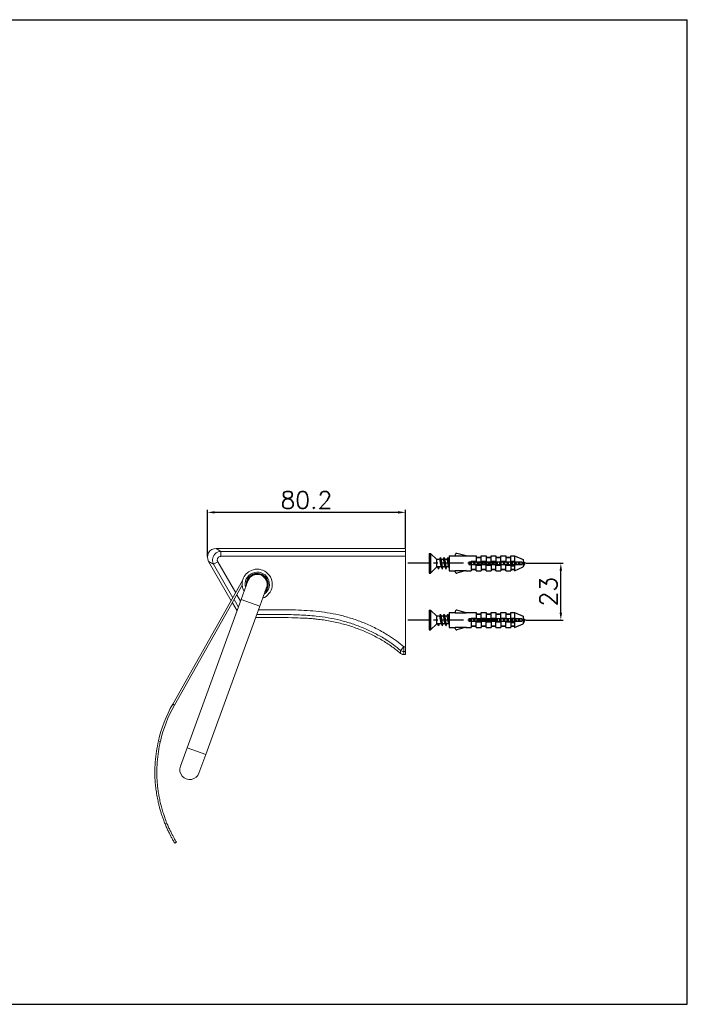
# Model space of a CAD drawing. Extents: x 578 to 1143, y 450 to 850.
# Tile 2 of 2: x 873 to 1143, y 450 to 850. Entities that reach past the tile are written whole.
import ezdxf

# ---------------------------------------------------------------- set-up
doc = ezdxf.new("R2010")
doc.units = 0
doc.header["$LTSCALE"] = 23.1
doc.linetypes.add('CENTER', pattern=[0.6, 0.375, -0.075, 0.075, -0.075])
doc.layers.get('0').update_dxf_attribs({"linetype": 'CONTINUOUS'})
doc.layers.get('Defpoints').update_dxf_attribs({"linetype": 'CONTINUOUS'})
doc.styles.get("Standard").update_dxf_attribs({"font": 'txt.shx', "bigfont": 'whgtxt.shx'})
doc.dimstyles.get("Standard").update_dxf_attribs({"dimtxt": 2.5, "dimasz": 0.18, "dimexe": 0.18, "dimexo": 0.0625, "dimgap": 0.09, "dimtad": 0, "dimtih": 1, "dimtoh": 1, "dimdec": 4, "dimzin": 0, "dimdsep": 46, "dimtxsty": 'Standard', "dimcen": 0.09, "dimadec": 0, "dimazin": 0, "dimtp": 0.001, "dimtm": 0.001, "dimtfac": 1, "dimtdec": 4, "dimtofl": 0, "dimtmove": 0, "dimatfit": 0, "dimfxl": 0, "dimtolj": 1, "dimtzin": 0, "dimarcsym": 0})

# ---------------------------------------------------------------- blocks, each defined once
blk = doc.blocks.new('A$C32A71373')
at = {"color": 2, "linetype": 'Continuous'}
for p, q in [((0, 420), (594, 420)), ((594, 0), (594, 420)), ((0, 0), (594, 0))]:
    blk.add_line(p, q, dxfattribs=at)
blk = doc.blocks.new('A$C4B08682C')
at = {"color": 7, "linetype": 'Continuous'}
for p, q in [((9.7, 31), (10.2, 31)), ((9.7, 31), (9.7, 23)), ((10.2, 31), (12.7, 28.5)), ((10.2, 31), (10.2, 23)), ((13.79, 28.5), (12.7, 28.5)), ((12.7, 25.5), (12.7, 28.5)), ((13.84, 28.66), (13.76, 28.5)), ((14.56, 28.33), (14.5, 28.5)), ((15.29, 28.5), (14.5, 28.5)), ((15.34, 28.66), (15.26, 28.5)), ((16.06, 28.33), (15.98, 28.55)), ((16.79, 28.5), (16, 28.5)), ((17.56, 28.33), (17.48, 28.55)), ((17.7, 28.5), (17.5, 28.5)), ((17.7, 30), (20.2, 30)), ((17.7, 30), (17.7, 24)), ((20.2, 30.5), (20.2, 29.96)), ((20.2, 29.96), (24.65, 29.96)), ((24.65, 29.96), (20.83, 30.98)), ((24.5, 30), (28.7, 30)), ((28.7, 30), (28.7, 29.5)), ((28.7, 29.5), (30.7, 29.5)), ((28.7, 29.35), (30.7, 29.35)), ((28.7, 29.35), (28.7, 27.5)), ((30.7, 30), (32.7, 30)), ((30.7, 29.5), (30.7, 30)), ((30.7, 27.5), (30.7, 29.35)), ((32.7, 30), (32.7, 29.5)), ((32.7, 29.5), (34.7, 29.5)), ((32.7, 29.35), (34.7, 29.35)), ((32.7, 29.35), (32.7, 27.5)), ((34.7, 30), (36.7, 30)), ((34.7, 29.5), (34.7, 30)), ((34.7, 27.5), (34.7, 29.35)), ((36.7, 30), (36.7, 29.5)), ((36.7, 29.5), (38.7, 29.5)), ((36.7, 29.35), (38.7, 29.35)), ((36.7, 29.35), (36.7, 27.5)), ((38.7, 30), (40.7, 30)), ((38.7, 29.5), (38.7, 30)), ((38.7, 27.5), (38.7, 29.35)), ((40.7, 30), (40.7, 29.5)), ((40.7, 29.5), (42.7, 29.5)), ((40.7, 29.35), (42.7, 29.35)), ((40.7, 29.35), (40.7, 27.5)), ((42.7, 30), (44.2, 30)), ((42.7, 29.5), (42.7, 30)), ((42.7, 27.5), (42.7, 29.35)), ((44.2, 30), (47.7, 28.5)), ((44.2, 30), (44.2, 27.5)), ((47.7, 28.5), (47.7, 25.5)), ((10.2, 23), (12.7, 25.5)), ((14.51, 25.5), (12.7, 25.5)), ((13.45, 24.7), (13.04, 25.5)), ((13.69, 25.5), (13.45, 24.7)), ((16.01, 25.5), (15.19, 25.5)), ((17.51, 25.5), (16.69, 25.5)), ((17.7, 24), (20.2, 24)), ((20.2, 24.04), (24.65, 24.04)), ((20.2, 23.5), (20.2, 24.04)), ((24.65, 24.04), (20.83, 23.02)), ((24.5, 24), (26.7, 24)), ((47.2, 27.5), (25.7, 27.5)), ((25.7, 27.5), (25.7, 26.5)), ((25.7, 26.5), (47.2, 26.5)), ((26.7, 27.8), (28.7, 27.8)), ((26.7, 27.8), (26.7, 27.5)), ((26.7, 26.5), (26.7, 24.65)), ((26.7, 24.65), (28.7, 24.65)), ((26.7, 24.5), (28.7, 24.5)), ((26.7, 24.5), (26.7, 24)), ((28.7, 24.65), (28.7, 26.5)), ((28.7, 26.2), (30.7, 26.2)), ((28.7, 24), (28.7, 24.5)), ((28.7, 24), (30.7, 24)), ((30.7, 27.8), (32.7, 27.8)), ((30.7, 26.5), (30.7, 24.65)), ((30.7, 24.65), (32.7, 24.65)), ((30.7, 24.5), (32.7, 24.5)), ((30.7, 24.5), (30.7, 24)), ((32.7, 24.65), (32.7, 26.5)), ((32.7, 26.2), (34.7, 26.2)), ((32.7, 24), (32.7, 24.5)), ((32.7, 24), (34.7, 24)), ((34.7, 27.8), (36.7, 27.8)), ((34.7, 26.5), (34.7, 24.65)), ((34.7, 24.65), (36.7, 24.65)), ((34.7, 24.5), (36.7, 24.5)), ((34.7, 24.5), (34.7, 24)), ((36.7, 24.65), (36.7, 26.5)), ((36.7, 26.2), (38.7, 26.2)), ((36.7, 24), (36.7, 24.5)), ((36.7, 24), (38.7, 24)), ((38.7, 27.8), (40.7, 27.8)), ((38.7, 26.5), (38.7, 24.65)), ((38.7, 24.65), (40.7, 24.65)), ((38.7, 24.5), (40.7, 24.5)), ((38.7, 24.5), (38.7, 24)), ((40.7, 24.65), (40.7, 26.5)), ((40.7, 26.2), (44.2, 26.2)), ((40.7, 24), (40.7, 24.5)), ((40.7, 24), (42.7, 24)), ((42.7, 27.8), (44.2, 27.8)), ((42.7, 26.8), (42.75, 26.51)), ((42.7, 26.2), (42.7, 26.8)), ((42.7, 25.95), (44.2, 25.95)), ((42.7, 25.95), (42.7, 24.65)), ((42.7, 24.65), (44.2, 24.65)), ((42.7, 24.5), (44.2, 24.5)), ((42.7, 24.5), (42.7, 24)), ((44.2, 26.5), (44.2, 24)), ((44.2, 24), (47.7, 25.5)), ((47.2, 27.5), (47.2, 26.5)), ((47.7, 26.24), (47.83, 26.02)), ((9.7, 23), (10.2, 23)), ((9.7, 8), (10.2, 8)), ((9.7, 8), (9.7, 0)), ((10.2, 8), (12.7, 5.5)), ((10.2, 8), (10.2, 0)), ((13.79, 5.5), (12.7, 5.5)), ((12.7, 2.5), (12.7, 5.5)), ((13.84, 5.66), (13.76, 5.5)), ((14.56, 5.33), (14.5, 5.5)), ((15.29, 5.5), (14.5, 5.5)), ((15.34, 5.66), (15.26, 5.5)), ((16.06, 5.33), (15.98, 5.55)), ((16.79, 5.5), (16, 5.5)), ((17.56, 5.33), (17.48, 5.55)), ((17.7, 5.5), (17.5, 5.5)), ((17.7, 7), (20.2, 7)), ((17.7, 7), (17.7, 1)), ((20.2, 7.5), (20.2, 6.96)), ((20.2, 6.96), (24.65, 6.96)), ((24.65, 6.96), (20.83, 7.98)), ((24.5, 7), (28.7, 7)), ((47.2, 4.5), (25.7, 4.5)), ((25.7, 4.5), (25.7, 3.5)), ((26.7, 4.8), (28.7, 4.8)), ((26.7, 4.8), (26.7, 4.5)), ((28.7, 7), (28.7, 6.5)), ((28.7, 6.5), (30.7, 6.5)), ((28.7, 6.35), (30.7, 6.35)), ((28.7, 6.35), (28.7, 4.5)), ((30.7, 7), (32.7, 7)), ((30.7, 6.5), (30.7, 7)), ((30.7, 4.5), (30.7, 6.35)), ((30.7, 4.8), (32.7, 4.8)), ((32.7, 7), (32.7, 6.5)), ((32.7, 6.5), (34.7, 6.5)), ((32.7, 6.35), (34.7, 6.35)), ((32.7, 6.35), (32.7, 4.5)), ((34.7, 7), (36.7, 7)), ((34.7, 6.5), (34.7, 7)), ((34.7, 4.5), (34.7, 6.35)), ((34.7, 4.8), (36.7, 4.8)), ((36.7, 7), (36.7, 6.5)), ((36.7, 6.5), (38.7, 6.5)), ((36.7, 6.35), (38.7, 6.35)), ((36.7, 6.35), (36.7, 4.5)), ((38.7, 7), (40.7, 7)), ((38.7, 6.5), (38.7, 7)), ((38.7, 4.5), (38.7, 6.35)), ((38.7, 4.8), (40.7, 4.8)), ((40.7, 7), (40.7, 6.5)), ((40.7, 6.5), (42.7, 6.5)), ((40.7, 6.35), (42.7, 6.35)), ((40.7, 6.35), (40.7, 4.5)), ((42.7, 7), (44.2, 7)), ((42.7, 6.5), (42.7, 7)), ((42.7, 4.5), (42.7, 6.35)), ((42.7, 4.8), (44.2, 4.8)), ((44.2, 7), (47.7, 5.5)), ((44.2, 7), (44.2, 4.5)), ((47.2, 4.5), (47.2, 3.5)), ((47.7, 5.5), (47.7, 2.5)), ((9.7, 0), (10.2, 0)), ((10.2, 0), (12.7, 2.5)), ((14.51, 2.5), (12.7, 2.5)), ((13.45, 1.7), (13.04, 2.5)), ((13.69, 2.5), (13.45, 1.7)), ((16.01, 2.5), (15.19, 2.5)), ((17.51, 2.5), (16.69, 2.5)), ((17.7, 1), (20.2, 1)), ((20.2, 1.04), (24.65, 1.04)), ((20.2, 0.5), (20.2, 1.04)), ((24.65, 1.04), (20.83, 0.02)), ((24.5, 1), (26.7, 1)), ((25.7, 3.5), (47.2, 3.5)), ((26.7, 3.5), (26.7, 1.65)), ((26.7, 1.65), (28.7, 1.65)), ((26.7, 1.5), (28.7, 1.5)), ((26.7, 1.5), (26.7, 1)), ((28.7, 1.65), (28.7, 3.5)), ((28.7, 3.2), (30.7, 3.2)), ((28.7, 1), (28.7, 1.5)), ((28.7, 1), (30.7, 1)), ((30.7, 3.5), (30.7, 1.65)), ((30.7, 1.65), (32.7, 1.65)), ((30.7, 1.5), (32.7, 1.5)), ((30.7, 1.5), (30.7, 1)), ((32.7, 1.65), (32.7, 3.5)), ((32.7, 3.2), (34.7, 3.2)), ((32.7, 1), (32.7, 1.5)), ((32.7, 1), (34.7, 1)), ((34.7, 3.5), (34.7, 1.65)), ((34.7, 1.65), (36.7, 1.65)), ((34.7, 1.5), (36.7, 1.5)), ((34.7, 1.5), (34.7, 1)), ((36.7, 1.65), (36.7, 3.5)), ((36.7, 3.2), (38.7, 3.2)), ((36.7, 1), (36.7, 1.5)), ((36.7, 1), (38.7, 1)), ((38.7, 3.5), (38.7, 1.65)), ((38.7, 1.65), (40.7, 1.65)), ((38.7, 1.5), (40.7, 1.5)), ((38.7, 1.5), (38.7, 1)), ((40.7, 1.65), (40.7, 3.5)), ((40.7, 3.2), (44.2, 3.2)), ((40.7, 1), (40.7, 1.5)), ((40.7, 1), (42.7, 1)), ((42.7, 3.8), (42.75, 3.51)), ((42.7, 3.2), (42.7, 3.8)), ((42.7, 2.95), (44.2, 2.95)), ((42.7, 2.95), (42.7, 1.65)), ((42.7, 1.65), (44.2, 1.65)), ((42.7, 1.5), (44.2, 1.5)), ((42.7, 1.5), (42.7, 1)), ((44.2, 3.5), (44.2, 1)), ((44.2, 1), (47.7, 2.5)), ((47.7, 3.24), (47.83, 3.02))]:
    blk.add_line(p, q, dxfattribs=at)
at = {"color": 1, "linetype": 'CENTER'}
for p, q in [((37.45, 27), (0, 27)), ((37.45, 4), (0, 4))]:
    blk.add_line(p, q, dxfattribs=at)
at = {"color": 7, "linetype": 'Continuous'}
for points in [[(13.79, 28.5), (13.85, 28.46), (13.91, 28.33), (13.97, 28.12), (14.02, 27.85), (14.08, 27.53), (14.14, 27.17), (14.2, 26.81), (14.25, 26.46), (14.31, 26.15), (14.37, 25.88), (14.43, 25.67), (14.47, 25.57)], [(14.15, 29.25), (14, 28.97), (13.84, 28.66)], [(14.15, 29.25), (14.18, 29.29), (14.23, 29.28), (14.28, 29.17)], [(14.5, 28.5), (14.48, 28.55), (14.37, 28.88), (14.28, 29.17)], [(14.28, 29.17), (14.28, 29.16), (14.34, 28.93), (14.39, 28.61), (14.44, 28.22), (14.49, 27.77), (14.54, 27.28), (14.6, 26.78), (14.65, 26.29), (14.7, 25.83), (14.75, 25.43), (14.81, 25.1), (14.86, 24.87), (14.9, 24.75)], [(15.19, 25.5), (15.13, 25.54), (15.07, 25.67), (15.01, 25.88), (14.96, 26.15), (14.9, 26.46), (14.84, 26.81), (14.79, 27.17), (14.73, 27.53), (14.67, 27.85), (14.61, 28.12), (14.56, 28.33)], [(15.29, 28.5), (15.35, 28.46), (15.41, 28.32), (15.47, 28.12), (15.52, 27.85), (15.58, 27.53), (15.64, 27.18), (15.69, 26.83), (15.75, 26.47), (15.81, 26.15), (15.87, 25.88), (15.93, 25.67), (15.97, 25.57)], [(15.65, 29.25), (15.5, 28.97), (15.34, 28.66)], [(15.65, 29.25), (15.69, 29.3), (15.74, 29.26), (15.78, 29.17)], [(15.98, 28.55), (15.87, 28.88), (15.78, 29.17)], [(15.78, 29.17), (15.8, 29.11), (15.85, 28.86), (15.9, 28.52), (15.95, 28.11), (16.01, 27.65), (16.06, 27.16), (16.11, 26.66), (16.16, 26.17), (16.21, 25.73), (16.27, 25.34), (16.32, 25.04), (16.37, 24.82), (16.4, 24.75)], [(16.69, 25.5), (16.63, 25.54), (16.57, 25.67), (16.52, 25.88), (16.46, 26.15), (16.4, 26.47), (16.34, 26.83), (16.28, 27.18), (16.23, 27.53), (16.17, 27.85), (16.11, 28.12), (16.06, 28.33)], [(17.15, 29.25), (17, 28.97), (16.84, 28.66), (16.76, 28.5)], [(16.79, 28.5), (16.85, 28.46), (16.91, 28.33), (16.96, 28.13), (17.02, 27.86), (17.08, 27.53), (17.14, 27.18), (17.2, 26.82), (17.25, 26.46), (17.31, 26.14), (17.37, 25.87), (17.43, 25.67), (17.47, 25.57)], [(17.15, 29.25), (17.21, 29.3), (17.26, 29.23), (17.28, 29.17)], [(17.48, 28.55), (17.37, 28.88), (17.28, 29.17)], [(17.28, 29.17), (17.31, 29.06), (17.36, 28.78), (17.41, 28.43), (17.47, 28), (17.52, 27.53)], [(17.7, 27.69), (17.67, 27.86), (17.61, 28.13), (17.56, 28.33)], [(13.45, 24.7), (13.5, 24.76), (13.53, 24.83)], [(13.53, 24.83), (13.62, 25.12), (13.73, 25.45), (13.75, 25.5)], [(14.47, 25.57), (14.59, 25.34), (14.75, 25.03), (14.9, 24.75)], [(14.9, 24.75), (14.91, 24.73), (14.96, 24.7), (15.01, 24.79), (15.03, 24.83)], [(15.03, 24.83), (15.12, 25.12), (15.23, 25.45), (15.25, 25.5)], [(15.97, 25.57), (16.09, 25.34), (16.25, 25.03), (16.4, 24.75)], [(16.4, 24.75), (16.42, 24.71), (16.47, 24.71), (16.53, 24.83)], [(16.53, 24.83), (16.62, 25.12), (16.73, 25.45), (16.75, 25.5)], [(17.47, 25.57), (17.59, 25.34), (17.7, 25.13)], [(17.52, 27.53), (17.62, 26.53), (17.67, 26.06), (17.7, 25.86)], [(26.09, 27.5), (26.14, 27.17), (26.2, 26.81), (26.25, 26.5)], [(26.52, 27.5), (26.54, 27.28), (26.6, 26.78), (26.63, 26.5)], [(26.9, 26.5), (26.84, 26.81), (26.79, 27.17), (26.73, 27.5)], [(27.59, 27.5), (27.64, 27.18), (27.69, 26.83), (27.75, 26.5)], [(28.02, 27.5), (28.06, 27.16), (28.11, 26.66), (28.13, 26.5)], [(28.4, 26.5), (28.34, 26.83), (28.28, 27.18), (28.23, 27.5)], [(29.09, 27.5), (29.14, 27.18), (29.2, 26.82), (29.25, 26.5)], [(29.52, 27.5), (29.62, 26.53), (29.63, 26.5)], [(29.9, 26.5), (29.84, 26.82), (29.79, 27.18), (29.73, 27.5)], [(30.59, 27.5), (30.64, 27.18), (30.7, 26.82), (30.75, 26.51)], [(31.02, 27.5), (31.03, 27.41), (31.08, 26.91), (31.13, 26.5)], [(31.4, 26.5), (31.34, 26.82), (31.29, 27.18), (31.23, 27.5)], [(32.09, 27.5), (32.14, 27.17), (32.2, 26.81), (32.25, 26.5)], [(32.52, 27.5), (32.54, 27.28), (32.6, 26.78), (32.63, 26.5)], [(32.9, 26.5), (32.84, 26.81), (32.79, 27.17), (32.73, 27.5)], [(33.59, 27.5), (33.64, 27.18), (33.69, 26.83), (33.75, 26.5)], [(34.02, 27.5), (34.06, 27.16), (34.11, 26.66), (34.13, 26.5)], [(34.4, 26.5), (34.34, 26.83), (34.28, 27.18), (34.23, 27.5)], [(35.09, 27.5), (35.14, 27.18), (35.2, 26.82), (35.25, 26.5)], [(35.52, 27.5), (35.62, 26.53), (35.63, 26.5)], [(35.9, 26.5), (35.84, 26.82), (35.79, 27.18), (35.73, 27.5)], [(36.59, 27.5), (36.64, 27.18), (36.7, 26.82), (36.75, 26.51)], [(37.02, 27.5), (37.03, 27.41), (37.08, 26.91), (37.13, 26.5)], [(37.4, 26.5), (37.34, 26.82), (37.29, 27.18), (37.23, 27.5)], [(38.09, 27.5), (38.14, 27.17), (38.2, 26.81), (38.25, 26.5)], [(38.52, 27.5), (38.54, 27.28), (38.6, 26.78), (38.63, 26.5)], [(38.9, 26.5), (38.84, 26.81), (38.79, 27.17), (38.73, 27.5)], [(39.59, 27.5), (39.64, 27.18), (39.69, 26.83), (39.75, 26.5)], [(40.02, 27.5), (40.06, 27.16), (40.11, 26.66), (40.13, 26.5)], [(40.4, 26.5), (40.34, 26.83), (40.28, 27.18), (40.23, 27.5)], [(41.09, 27.5), (41.14, 27.18), (41.2, 26.82), (41.25, 26.5)], [(41.52, 27.5), (41.62, 26.53), (41.63, 26.5)], [(41.89, 26.5), (41.84, 26.84), (41.78, 27.2), (41.73, 27.5)], [(42.59, 27.5), (42.6, 27.43), (42.65, 27.11), (42.7, 26.8)], [(43.02, 27.5), (43.03, 27.41), (43.08, 26.91), (43.13, 26.5)], [(43.23, 27.5), (43.28, 27.2), (43.34, 26.84), (43.39, 26.5)], [(44.08, 27.5), (44.11, 27.34), (44.17, 27), (44.22, 26.67), (44.25, 26.51)], [(44.52, 27.5), (44.54, 27.32), (44.59, 26.84), (44.63, 26.5)], [(44.73, 27.5), (44.77, 27.23), (44.83, 26.89), (44.89, 26.56), (44.9, 26.5)], [(45.58, 27.5), (45.6, 27.43), (45.66, 27.16), (45.72, 26.89), (45.78, 26.63), (45.81, 26.5)], [(46.01, 27.5), (46.05, 27.22), (46.1, 26.81), (46.14, 26.5)], [(46.2, 27.5), (46.2, 27.5), (46.26, 27.24), (46.32, 26.98), (46.38, 26.72), (46.43, 26.5)], [(47.07, 27.5), (47.07, 27.5), (47.15, 27.32), (47.2, 27.18)], [(47.7, 27.24), (47.75, 27.13), (47.8, 27.02), (47.86, 26.91), (47.92, 26.83), (47.98, 26.77), (48.03, 26.73), (48.09, 26.72)], [(47.7, 26.41), (47.71, 26.37), (47.76, 26.19), (47.81, 26.05), (47.83, 26.02)], [(47.83, 26.02), (47.86, 25.97), (47.92, 25.95), (47.97, 25.97), (48.02, 26.04), (48.07, 26.16), (48.09, 26.21)], [(48.18, 26.74), (48.14, 26.72), (48.09, 26.72)], [(48.09, 26.21), (48.14, 26.33), (48.21, 26.51), (48.28, 26.67)], [(48.28, 26.67), (48.35, 26.81), (48.37, 26.83)], [(13.79, 5.5), (13.85, 5.46), (13.91, 5.33), (13.97, 5.12), (14.02, 4.85), (14.08, 4.53), (14.14, 4.17), (14.2, 3.81), (14.25, 3.46), (14.31, 3.15), (14.37, 2.88), (14.43, 2.67), (14.47, 2.57)], [(14.15, 6.25), (14, 5.97), (13.84, 5.66)], [(14.15, 6.25), (14.18, 6.29), (14.23, 6.28), (14.28, 6.17)], [(14.5, 5.5), (14.48, 5.55), (14.37, 5.88), (14.28, 6.17)], [(14.28, 6.17), (14.28, 6.16), (14.34, 5.93), (14.39, 5.61), (14.44, 5.22), (14.49, 4.77), (14.54, 4.28), (14.6, 3.78), (14.65, 3.29), (14.7, 2.83), (14.75, 2.43), (14.81, 2.1), (14.86, 1.87), (14.9, 1.75)], [(15.19, 2.5), (15.13, 2.54), (15.07, 2.67), (15.01, 2.88), (14.96, 3.15), (14.9, 3.46), (14.84, 3.81), (14.79, 4.17), (14.73, 4.53), (14.67, 4.85), (14.61, 5.12), (14.56, 5.33)], [(15.29, 5.5), (15.35, 5.46), (15.41, 5.32), (15.47, 5.12), (15.52, 4.85), (15.58, 4.53), (15.64, 4.18), (15.69, 3.83), (15.75, 3.47), (15.81, 3.15), (15.87, 2.88), (15.93, 2.67), (15.97, 2.57)], [(15.65, 6.25), (15.5, 5.97), (15.34, 5.66)], [(15.65, 6.25), (15.69, 6.3), (15.74, 6.26), (15.78, 6.17)], [(15.98, 5.55), (15.87, 5.88), (15.78, 6.17)], [(15.78, 6.17), (15.8, 6.11), (15.85, 5.86), (15.9, 5.52), (15.95, 5.11), (16.01, 4.65), (16.06, 4.16), (16.11, 3.66), (16.16, 3.17), (16.21, 2.73), (16.27, 2.34), (16.32, 2.04), (16.37, 1.82), (16.4, 1.75)], [(16.69, 2.5), (16.63, 2.54), (16.57, 2.67), (16.52, 2.88), (16.46, 3.15), (16.4, 3.47), (16.34, 3.83), (16.28, 4.18), (16.23, 4.53), (16.17, 4.85), (16.11, 5.12), (16.06, 5.33)], [(17.15, 6.25), (17, 5.97), (16.84, 5.66), (16.76, 5.5)], [(16.79, 5.5), (16.85, 5.46), (16.91, 5.33), (16.96, 5.13), (17.02, 4.86), (17.08, 4.53), (17.14, 4.18), (17.2, 3.82), (17.25, 3.46), (17.31, 3.14), (17.37, 2.87), (17.43, 2.67), (17.47, 2.57)], [(17.15, 6.25), (17.21, 6.3), (17.26, 6.23), (17.28, 6.17)], [(17.48, 5.55), (17.37, 5.88), (17.28, 6.17)], [(17.28, 6.17), (17.31, 6.06), (17.36, 5.78), (17.41, 5.43), (17.47, 5), (17.52, 4.53)], [(17.52, 4.53), (17.62, 3.53), (17.67, 3.06), (17.7, 2.86)], [(17.7, 4.69), (17.67, 4.86), (17.61, 5.13), (17.56, 5.33)], [(26.09, 4.5), (26.14, 4.17), (26.2, 3.81), (26.25, 3.5)], [(26.52, 4.5), (26.54, 4.28), (26.6, 3.78), (26.63, 3.5)], [(26.9, 3.5), (26.84, 3.81), (26.79, 4.17), (26.73, 4.5)], [(27.59, 4.5), (27.64, 4.18), (27.69, 3.83), (27.75, 3.5)], [(28.02, 4.5), (28.06, 4.16), (28.11, 3.66), (28.13, 3.5)], [(28.4, 3.5), (28.34, 3.83), (28.28, 4.18), (28.23, 4.5)], [(29.09, 4.5), (29.14, 4.18), (29.2, 3.82), (29.25, 3.5)], [(29.52, 4.5), (29.62, 3.53), (29.63, 3.5)], [(29.9, 3.5), (29.84, 3.82), (29.79, 4.18), (29.73, 4.5)], [(30.59, 4.5), (30.64, 4.18), (30.7, 3.82), (30.75, 3.51)], [(31.02, 4.5), (31.03, 4.41), (31.08, 3.91), (31.13, 3.5)], [(31.4, 3.5), (31.34, 3.82), (31.29, 4.18), (31.23, 4.5)], [(32.09, 4.5), (32.14, 4.17), (32.2, 3.81), (32.25, 3.5)], [(32.52, 4.5), (32.54, 4.28), (32.6, 3.78), (32.63, 3.5)], [(32.9, 3.5), (32.84, 3.81), (32.79, 4.17), (32.73, 4.5)], [(33.59, 4.5), (33.64, 4.18), (33.69, 3.83), (33.75, 3.5)], [(34.02, 4.5), (34.06, 4.16), (34.11, 3.66), (34.13, 3.5)], [(34.4, 3.5), (34.34, 3.83), (34.28, 4.18), (34.23, 4.5)], [(35.09, 4.5), (35.14, 4.18), (35.2, 3.82), (35.25, 3.5)], [(35.52, 4.5), (35.62, 3.53), (35.63, 3.5)], [(35.9, 3.5), (35.84, 3.82), (35.79, 4.18), (35.73, 4.5)], [(36.59, 4.5), (36.64, 4.18), (36.7, 3.82), (36.75, 3.51)], [(37.02, 4.5), (37.03, 4.41), (37.08, 3.91), (37.13, 3.5)], [(37.4, 3.5), (37.34, 3.82), (37.29, 4.18), (37.23, 4.5)], [(38.09, 4.5), (38.14, 4.17), (38.2, 3.81), (38.25, 3.5)], [(38.52, 4.5), (38.54, 4.28), (38.6, 3.78), (38.63, 3.5)], [(38.9, 3.5), (38.84, 3.81), (38.79, 4.17), (38.73, 4.5)], [(39.59, 4.5), (39.64, 4.18), (39.69, 3.83), (39.75, 3.5)], [(40.02, 4.5), (40.06, 4.16), (40.11, 3.66), (40.13, 3.5)], [(40.4, 3.5), (40.34, 3.83), (40.28, 4.18), (40.23, 4.5)], [(41.09, 4.5), (41.14, 4.18), (41.2, 3.82), (41.25, 3.5)], [(41.52, 4.5), (41.62, 3.53), (41.63, 3.5)], [(41.89, 3.5), (41.84, 3.84), (41.78, 4.2), (41.73, 4.5)], [(42.59, 4.5), (42.6, 4.43), (42.65, 4.11), (42.7, 3.8)], [(43.02, 4.5), (43.03, 4.41), (43.08, 3.91), (43.13, 3.5)], [(43.23, 4.5), (43.28, 4.2), (43.34, 3.84), (43.39, 3.5)], [(44.08, 4.5), (44.11, 4.34), (44.17, 4), (44.22, 3.67), (44.25, 3.51)], [(44.52, 4.5), (44.54, 4.32), (44.59, 3.84), (44.63, 3.5)], [(44.73, 4.5), (44.77, 4.23), (44.83, 3.89), (44.89, 3.56), (44.9, 3.5)], [(45.58, 4.5), (45.6, 4.43), (45.66, 4.16), (45.72, 3.89), (45.78, 3.63), (45.81, 3.5)], [(46.01, 4.5), (46.05, 4.22), (46.1, 3.81), (46.14, 3.5)], [(46.2, 4.5), (46.2, 4.5), (46.26, 4.24), (46.32, 3.98), (46.38, 3.72), (46.43, 3.5)], [(47.07, 4.5), (47.07, 4.5), (47.15, 4.32), (47.2, 4.18)], [(47.7, 4.24), (47.75, 4.13), (47.8, 4.02), (47.86, 3.91), (47.92, 3.83), (47.98, 3.77), (48.03, 3.73), (48.09, 3.72)], [(13.45, 1.7), (13.5, 1.76), (13.53, 1.83)], [(13.53, 1.83), (13.62, 2.12), (13.73, 2.45), (13.75, 2.5)], [(14.47, 2.57), (14.59, 2.34), (14.75, 2.03), (14.9, 1.75)], [(14.9, 1.75), (14.91, 1.73), (14.96, 1.7), (15.01, 1.79), (15.03, 1.83)], [(15.03, 1.83), (15.12, 2.12), (15.23, 2.45), (15.25, 2.5)], [(15.97, 2.57), (16.09, 2.34), (16.25, 2.03), (16.4, 1.75)], [(16.4, 1.75), (16.42, 1.71), (16.47, 1.71), (16.53, 1.83)], [(16.53, 1.83), (16.62, 2.12), (16.73, 2.45), (16.75, 2.5)], [(17.47, 2.57), (17.59, 2.34), (17.7, 2.13)], [(47.7, 3.41), (47.71, 3.37), (47.76, 3.19), (47.81, 3.05), (47.83, 3.02)], [(47.83, 3.02), (47.86, 2.97), (47.92, 2.95), (47.97, 2.97), (48.02, 3.04), (48.07, 3.16), (48.09, 3.21)], [(48.18, 3.74), (48.14, 3.72), (48.09, 3.72)], [(48.09, 3.21), (48.14, 3.33), (48.21, 3.51), (48.28, 3.67)], [(48.28, 3.67), (48.35, 3.81), (48.37, 3.83)]]:
    blk.add_lwpolyline(points, dxfattribs=at)
for centre, radius, start, end in [((20.7, 30.5), 0.5, 75, 180), ((42.7, 15.75), 12.75, 61.9275, 66.8526), ((42.7, 38.25), 12.75, 295.4837, 298.0725), ((20.7, 23.5), 0.5, 180, 285), ((20.7, 7.5), 0.5, 75, 180), ((42.7, -7.25), 12.75, 61.9275, 66.8526), ((42.7, 15.25), 12.75, 295.4837, 298.0725), ((20.7, 0.5), 0.5, 180, 285)]:
    blk.add_arc(centre, radius, start, end, dxfattribs=at)
blk = doc.blocks.new('*D77')
at = {"color": 2, "lineweight": -2, "transparency": 16777216}
for p, q in [((1077.78, 629.27), (1092.75, 629.27)), ((1091.75, 609.27), (1091.75, 626.27)), ((1077.78, 606.27), (1092.75, 606.27))]:
    blk.add_line(p, q, dxfattribs=at)
at = {"color": 2, "transparency": 16777216}
for points in [[(1091.25, 626.27), (1092.25, 626.27), (1091.75, 629.27)], [(1091.25, 609.27), (1092.25, 609.27), (1091.75, 606.27)]]:
    blk.add_solid(points, dxfattribs=at)
at = {"layer": 'Defpoints', "color": 0, "transparency": 16777216}
for p in [(1077.48, 629.27), (1091.75, 629.27), (1077.48, 606.27)]:
    blk.add_point(p, dxfattribs=at)
at = {"color": 2, "transparency": 16777216, "insert": (1086.75, 617.77), "char_height": 7, "attachment_point": 5, "rotation": 90}
blk.add_mtext('\\A1;23', dxfattribs=at)
blk = doc.blocks.new('A$C1D18628C')
at = {"color": 7, "linetype": 'Continuous', "lineweight": 15}
for p, q in [((101.46, 119.44), (24.78, 119.44)), ((26.78, 116.28), (26.78, 118.25)), ((26.78, 118.25), (101.46, 118.25)), ((101.46, 116.28), (26.78, 116.28)), ((101.46, 118.25), (101.46, 119.44)), ((101.46, 118.25), (101.46, 116.28)), ((101.46, 116.28), (101.46, 79.62)), ((21.74, 114.19), (30.93, 98.28)), ((25.49, 114.05), (23.78, 113.07)), ((35.54, 106.43), (7.22, 56.29)), ((35.37, 104.51), (7.91, 55.9)), ((37.7, 106.31), (34.96, 98.79)), ((45.46, 103.94), (45.47, 103.88)), ((42.48, 96.06), (45.21, 103.57)), ((44.98, 102.94), (45.15, 102.94)), ((45.19, 103.14), (45.16, 103.41)), ((34.96, 98.79), (13.07, 38.65)), ((20.59, 35.92), (42.48, 96.06)), ((31.4, 97.47), (33.29, 94.2)), ((100.82, 79.62), (99.54, 78.11)), ((100.82, 79.62), (101.46, 79.62)), ((100.82, 79.62), (100.82, 77.64)), ((101.46, 77.64), (100.82, 77.64)), ((100.83, 76.44), (101.46, 76.44)), ((101.46, 79.62), (101.46, 77.64)), ((101.46, 76.44), (101.46, 77.64)), ((7.91, 55.9), (7.22, 56.29)), ((2.21, 41.23), (1.43, 41.41)), ((13.07, 38.65), (10.34, 31.13)), ((17.85, 28.4), (20.59, 35.92)), ((4.85, 8.13), (4.11, 7.82)), ((8.72, 0.41), (8.03, 0))]:
    blk.add_line(p, q, dxfattribs=at)
at = {"color": 8, "linetype": 'Continuous', "lineweight": 15}
for p, q in [((31.62, 99.49), (23.78, 113.07)), ((25.49, 114.05), (32.75, 101.49)), ((33.21, 100.68), (34.71, 98.1)), ((33.83, 95.67), (32.08, 98.69)), ((34.96, 98.79), (42.48, 96.06)), ((13.07, 38.65), (20.59, 35.92))]:
    blk.add_line(p, q, dxfattribs=at)
at = {"color": 7, "linetype": 'Continuous', "lineweight": 15}
for centre, radius, start, end in [((24.78, 115.94), 3.5, 89.9896, 210.0284), ((41.46, 104.94), 6.1, 112.9509, 209.0244), ((41.46, 104.94), 4.3, 112.9509, 181.5289), ((41.46, 104.94), 4.2, 322.2472, 177.7528), ((41.46, 104.94), 4, 340, 160), ((41.46, 104.94), 6.1, 290.9756, 112.9509), ((41.46, 104.94), 4.3, 318.4711, 112.9509), ((100.82, 79.66), 2.01, 230.3787, 270.0478), ((55.8, 28.85), 55.8, 150.5373, 166.9859), ((55.8, 28.85), 55, 150.5373, 166.9859), ((14.09, 29.77), 4, 160, 340)]:
    blk.add_arc(centre, radius, start, end, dxfattribs=at)
at = {"color": 8, "linetype": 'Continuous', "lineweight": 15}
for radius, start, end in [(4.91, 112.9509, 195.4312), (4.41, 112.9509, 184.8774), (4.91, 304.5688, 112.9509), (4.41, 315.1226, 112.9509)]:
    blk.add_arc((41.46, 104.94), radius, start, end, dxfattribs=at)
at = {"color": 7, "linetype": 'Continuous', "lineweight": 15}
for points, knots in [([(23.78, 113.07), (23.74, 113.14), (23.53, 113.55), (23.31, 114.37), (23.38, 115.51), (23.8, 116.59), (24.57, 117.48), (25.6, 118.11), (26.39, 118.21), (26.78, 118.25)], [0, 0, 0, 0, 0.0367638, 0.1945798, 0.350392, 0.5077264, 0.6698308, 0.8360603, 1, 1, 1, 1]), ([(26.78, 116.28), (26.6, 116.26), (26.26, 116.23), (25.8, 115.97), (25.47, 115.58), (25.29, 115.12), (25.27, 114.62), (25.38, 114.27), (25.48, 114.09), (25.49, 114.05)], [0, 0, 0, 0, 0.165799, 0.331827, 0.4924, 0.648165, 0.8035, 0.962649, 1, 1, 1, 1]), ([(45.15, 106.82), (45.15, 106.81), (45.11, 106.75), (45.08, 106.7), (45.06, 106.65)], [0, 0, 0, 0, 0.2146945, 1, 1, 1, 1]), ([(45.34, 103.55), (45.33, 103.6), (45.32, 103.69), (45.31, 103.85), (45.31, 103.9)], [0, 0, 0, 0, 0.652527, 1, 1, 1, 1]), ([(40.8, 91.44), (41.71, 91.44), (44.65, 91.44), (49.56, 91.43), (55.12, 91.41), (58.65, 91.25), (60.21, 91.18)], [0, 0, 0, 0, 0.1411582, 0.4535787, 0.7590761, 1, 1, 1, 1]), ([(65.67, 90.77), (65.68, 90.77), (65.72, 90.76), (65.46, 90.8), (64.93, 90.86), (64.16, 90.95), (63.26, 91.04), (62.31, 91.11), (61.44, 91.15), (60.75, 91.18), (60.29, 91.19), (60.24, 91.2), (60.21, 91.2)], [0, 0, 0, 0, 0.038039, 0.144321, 0.250892, 0.358311, 0.466364, 0.574408, 0.682045, 0.789333, 0.896501, 1, 1, 1, 1]), ([(65.67, 90.74), (66.1, 90.7), (68.36, 90.5), (72.38, 89.78), (77.63, 88.51), (82.65, 86.81), (87.41, 84.76), (91.88, 82.38), (95.95, 79.8), (98.38, 77.84), (99.52, 76.91)], [0, 0, 0, 0, 0.034945, 0.183676, 0.329201, 0.471796, 0.611356, 0.747754, 0.880876, 1, 1, 1, 1]), ([(99.53, 76.92), (99.53, 76.92), (99.63, 76.81), (99.9, 76.65), (100.33, 76.49), (100.66, 76.42), (100.82, 76.44), (100.83, 76.44)], [0, 0, 0, 0, 0.003853, 0.314551, 0.648342, 0.990514, 1, 1, 1, 1]), ([(4.11, 7.82), (3.89, 8.39), (3.47, 9.43), (2.94, 10.94), (2.47, 12.4), (2.04, 13.87), (1.63, 15.41), (1.21, 17.24), (0.79, 19.4), (0.42, 21.86), (0.1, 24.92), (-0.06, 28.58), (0.09, 32.89), (0.55, 37.19), (1.14, 40.02), (1.43, 41.41)], [0, 0, 0, 0, 0.053886, 0.098899, 0.140713, 0.189187, 0.234161, 0.280946, 0.354361, 0.427856, 0.49969, 0.62386, 0.748346, 0.876212, 1, 1, 1, 1]), ([(4.85, 8.13), (4.57, 8.86), (4.06, 10.15), (3.38, 12.16), (2.8, 14.08), (2.27, 16.14), (1.83, 18.16), (1.46, 20.25), (1.18, 22.32), (0.9, 25.1), (0.75, 28.58), (0.89, 32.83), (1.35, 37.07), (1.93, 39.86), (2.21, 41.23)], [0, 0, 0, 0, 0.070163, 0.124408, 0.190049, 0.24941, 0.314182, 0.375083, 0.438755, 0.499748, 0.623914, 0.748389, 0.876235, 1, 1, 1, 1]), ([(8.72, 0.41), (8.7, 0.44), (8.67, 0.49), (8.42, 0.91), (8.04, 1.57), (7.52, 2.49), (6.91, 3.63), (6.24, 4.98), (5.54, 6.48), (5.08, 7.58), (4.85, 8.13)], [0, 0, 0, 0, 0.125718, 0.251448, 0.376717, 0.502054, 0.626647, 0.751464, 0.875393, 1, 1, 1, 1]), ([(8.03, 0), (8.02, 0.03), (7.99, 0.08), (7.73, 0.5), (7.34, 1.18), (6.82, 2.11), (6.2, 3.27), (5.52, 4.63), (4.81, 6.16), (4.34, 7.27), (4.11, 7.82)], [0, 0, 0, 0, 0.124936, 0.24999, 0.374785, 0.499921, 0.624626, 0.749868, 0.874492, 1, 1, 1, 1])]:
    blk.add_open_spline(points, degree=3, knots=knots, dxfattribs=at)
at = {"color": 8, "linetype": 'Continuous', "lineweight": 15}
for points, knots in [([(24.78, 119.44), (24.78, 119.44), (24.73, 119.47), (24.88, 119.38), (25.23, 119.17), (25.86, 118.8), (26.47, 118.44), (26.78, 118.25)], [0, 0, 0, 0, 0.00048, 0.24684, 0.494607, 0.746616, 1, 1, 1, 1]), ([(23.78, 113.07), (23.48, 113.23), (22.86, 113.57), (22.23, 113.93), (21.85, 114.13), (21.7, 114.22), (21.74, 114.19), (21.74, 114.19)], [0, 0, 0, 0, 0.2465163, 0.4942853, 0.7461612, 0.9995264, 1, 1, 1, 1]), ([(99.54, 78.11), (98.59, 78.88), (96.69, 80.42), (93.27, 82.72), (89.29, 85.02), (84.71, 87.17), (79.98, 88.96), (75.15, 90.37), (70.25, 91.39), (64.74, 92.13), (58.61, 92.55), (51.88, 92.71), (46.09, 92.68), (42.55, 92.66), (41.24, 92.66)], [0, 0, 0, 0, 0.059495, 0.119, 0.200877, 0.283023, 0.36519, 0.447097, 0.527929, 0.608774, 0.717914, 0.827144, 0.936484, 1, 1, 1, 1]), ([(41.96, 94.63), (43.88, 94.63), (48.89, 94.64), (55.47, 94.59), (61.7, 94.32), (66.37, 93.9), (71.02, 93.24), (75.75, 92.25), (80.55, 90.86), (85.41, 89.03), (90.15, 86.81), (94.3, 84.42), (97.87, 82.02), (99.84, 80.42), (100.82, 79.62)], [0, 0, 0, 0, 0.092513, 0.241782, 0.31711, 0.392537, 0.467881, 0.543096, 0.625717, 0.708338, 0.793079, 0.877812, 0.93876, 1, 1, 1, 1]), ([(99.53, 76.92), (99.53, 76.93), (99.53, 76.96), (99.53, 77.19), (99.53, 77.55), (99.54, 77.92), (99.54, 78.11)], [0, 0, 0, 0, 0.2482934, 0.4979729, 0.7487946, 1, 1, 1, 1]), ([(100.82, 77.64), (100.82, 77.46), (100.82, 77.09), (100.83, 76.72), (100.83, 76.49), (100.83, 76.46), (100.83, 76.44)], [0, 0, 0, 0, 0.249272, 0.498925, 0.749736, 1, 1, 1, 1])]:
    blk.add_open_spline(points, degree=3, knots=knots, dxfattribs=at)
blk = doc.blocks.new('*D98')
at = {"color": 2, "lineweight": -2, "transparency": 16777216}
for p, q in [((948.6, 632.07), (948.6, 650.91)), ((1028.78, 635.57), (1028.78, 650.91)), ((1025.78, 649.91), (951.6, 649.91))]:
    blk.add_line(p, q, dxfattribs=at)
at = {"color": 2, "transparency": 16777216}
for points in [[(951.6, 650.41), (951.6, 649.41), (948.6, 649.91)], [(1025.78, 650.41), (1025.78, 649.41), (1028.78, 649.91)]]:
    blk.add_solid(points, dxfattribs=at)
at = {"layer": 'Defpoints', "color": 0, "transparency": 16777216}
for p in [(948.6, 649.91), (1028.78, 635.27), (948.6, 631.77)]:
    blk.add_point(p, dxfattribs=at)
at = {"color": 2, "transparency": 16777216, "insert": (988.69, 654.91), "char_height": 7, "attachment_point": 5}
blk.add_mtext('\\A1;80.2', dxfattribs=at)

msp = doc.modelspace()

# ---------------------------------------------------------------- block references
at = {"xscale": 0.9504, "yscale": 0.9504, "zscale": 0.9504}
msp.add_blockref('A$C32A71373', (578.44, 450.47), dxfattribs=at)
for name, p in [('A$C1D18628C', (927.32, 515.83)), ('A$C4B08682C', (1028.78, 602.27))]:
    msp.add_blockref(name, p)

# ---------------------------------------------------------------- dimensions: what is measured, and where the dimension line sits
dim = msp.add_linear_dim(base=(948.6, 649.91), p1=(1028.78, 635.27), p2=(948.6, 631.77), dimstyle='Standard', override={"dimtxt": 7, "dimasz": 3, "dimexe": 1, "dimexo": 0.3, "dimgap": 1.5, "dimtad": 1, "dimtih": 0, "dimtoh": 0, "dimdec": 1, "dimzin": 8, "dimcen": 0, "dimclrd": 2, "dimclre": 2, "dimclrt": 2, "dimazin": 2, "dimtp": 0.1, "dimtm": 0, "dimtfac": 0.5, "dimtdec": 1, "dimatfit": 3, "dimfxl": 2.5, "dimarcsym": 1})
dim.commit()
dim.dimension.update_dxf_attribs({"geometry": '*D98', "text_midpoint": (988.69, 654.91)})
dim = msp.add_linear_dim(base=(1091.75, 629.27), p1=(1077.48, 606.27), p2=(1077.48, 629.27), angle=90, dimstyle='Standard', override={"dimtxt": 7, "dimasz": 3, "dimexe": 1, "dimexo": 0.3, "dimgap": 1.5, "dimtad": 1, "dimtih": 0, "dimtoh": 0, "dimdec": 1, "dimzin": 8, "dimcen": 0, "dimclrd": 2, "dimclre": 2, "dimclrt": 2, "dimazin": 2, "dimtp": 0.1, "dimtm": 0, "dimtfac": 0.5, "dimtdec": 1, "dimatfit": 3, "dimfxl": 2.5, "dimarcsym": 1})
dim.commit()
dim.dimension.update_dxf_attribs({"geometry": '*D77', "text_midpoint": (1086.75, 617.77)})

doc.saveas('drawing.dxf')
